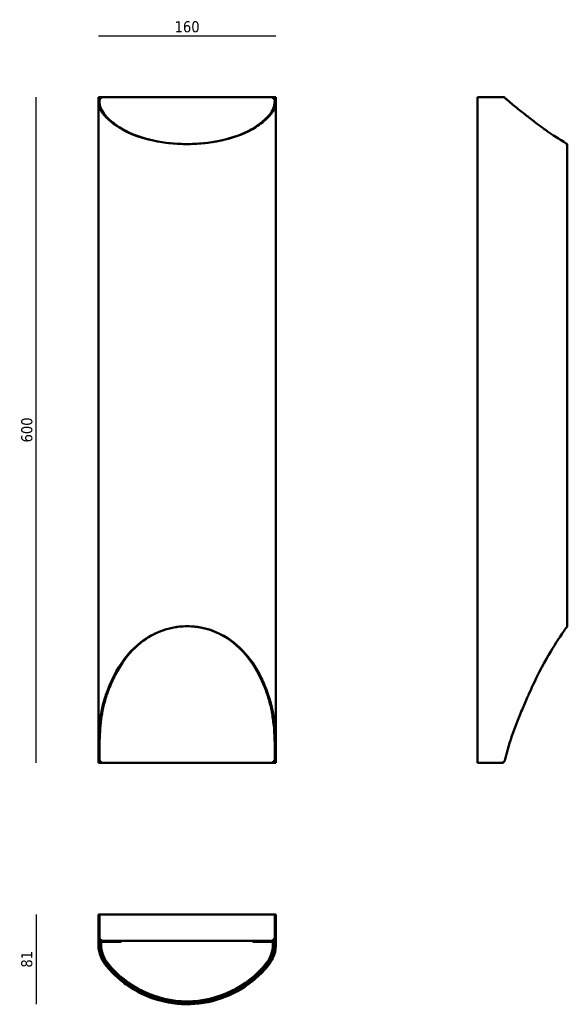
# Model space of a CAD drawing. Header units: millimetres. Extents: x 1656 to 2149, y 697 to 1585.
import ezdxf

# ---------------------------------------------------------------- set-up
doc = ezdxf.new("R2010")
doc.units = ezdxf.units.MM
doc.header["$LTSCALE"] = 4
doc.layers.add('Quota (ISO)', color=7, linetype='Continuous', lineweight=25)
doc.layers.add('Visibile (ISO)', color=7, linetype='Continuous', lineweight=50)
doc.styles.add('Testo nota (ISO)', font='tahoma.ttf')
doc.dimstyles.new('PENTA', dxfattribs={"dimscale": 4, "dimtxt": 2.5, "dimasz": 2.5, "dimexe": 3.175, "dimexo": 0, "dimgap": 0.762, "dimtad": 1, "dimrnd": 1e-08, "dimtxsty": 'Testo nota (ISO)', "dimcen": 0.09, "dimdle": 10, "dimclrd": 256, "dimclre": 256, "dimclrt": 256, "dimazin": 2, "dimtfac": 0.8, "dimtmove": 0, "dimatfit": 3, "dimfxl": 1, "dimtolj": 1, "dimlwd": -1, "dimlwe": -1, "dimarcsym": 0})

# ---------------------------------------------------------------- blocks, each defined once
blk = doc.blocks.new('*D7')
at = {"layer": 'Defpoints', "color": 0, "transparency": 16777216}
for p in [(1886.65, 1569.94), (1726.79, 1512.18), (1886.65, 1512.18)]:
    blk.add_point(p, dxfattribs=at)
at = {"layer": 'Quota (ISO)', "transparency": 16777216}
blk.add_line((1726.79, 1569.94), (1886.65, 1569.94), dxfattribs=at)
at = {"layer": 'Quota (ISO)', "transparency": 16777216, "insert": (1806.72, 1578.19), "char_height": 10, "attachment_point": 5, "style": 'Testo nota (ISO)'}
blk.add_mtext('\\A1;160', dxfattribs=at)
blk = doc.blocks.new('_None')
blk = doc.blocks.new('*D9')
at = {"layer": 'Defpoints', "color": 0, "transparency": 16777216}
for p in [(1670.65, 1514.93), (1729.15, 1514.93), (1729.15, 914.93)]:
    blk.add_point(p, dxfattribs=at)
at = {"layer": 'Quota (ISO)', "transparency": 16777216}
blk.add_line((1670.65, 914.93), (1670.65, 1514.93), dxfattribs=at)
at = {"layer": 'Quota (ISO)', "transparency": 16777216, "insert": (1662.4, 1214.93), "char_height": 10, "attachment_point": 5, "rotation": 90, "style": 'Testo nota (ISO)'}
blk.add_mtext('\\A1;600', dxfattribs=at)
blk = doc.blocks.new('*D24')
at = {"layer": 'Defpoints', "color": 0, "transparency": 16777216}
for p in [(1806.32, 778.4), (1670.65, 697.46), (1806.32, 697.46)]:
    blk.add_point(p, dxfattribs=at)
at = {"layer": 'Quota (ISO)', "transparency": 16777216}
blk.add_line((1670.65, 778.4), (1670.65, 697.46), dxfattribs=at)
at = {"layer": 'Quota (ISO)', "transparency": 16777216, "insert": (1662.37, 737.93), "char_height": 10, "attachment_point": 5, "rotation": 90, "style": 'Testo nota (ISO)'}
blk.add_mtext('\\A1;81', dxfattribs=at)

msp = doc.modelspace()

# ---------------------------------------------------------------- linework, layer by layer
at = {"layer": 'Visibile (ISO)'}
for p, q in [((1727.788, 1514.927), (1726.788, 1514.927)), ((1726.788, 1512.181), (1726.788, 1514.927)), ((1726.788, 926.157), (1726.788, 1512.181)), ((1727.788, 1514.927), (1727.788, 1514.122)), ((1727.788, 1514.927), (1729.15, 1514.927)), ((1727.788, 1512.181), (1727.788, 1514.122)), ((1729.15, 1513.927), (1727.788, 1513.927)), ((1729.15, 1513.427), (1727.788, 1513.427)), ((1729.15, 1513.427), (1729.15, 1514.927)), ((1729.15, 1514.927), (1884.15, 1514.927)), ((1884.15, 1514.927), (1885.65, 1514.927)), ((1884.15, 1514.927), (1884.15, 1513.427)), ((1885.65, 1513.927), (1884.15, 1513.927)), ((1885.65, 1513.427), (1884.15, 1513.427)), ((1885.65, 1514.122), (1885.65, 1514.927)), ((1886.65, 1514.927), (1885.65, 1514.927)), ((1885.65, 1514.122), (1885.65, 1512.181)), ((1885.65, 1514.122), (1885.65, 1513.927)), ((1885.65, 1513.427), (1885.65, 1512.181)), ((1886.65, 1514.927), (1886.65, 1514.122)), ((1886.65, 1512.181), (1886.65, 1514.122)), ((1886.65, 1512.181), (1886.65, 926.157)), ((2068.195, 1514.927), (2091.007, 1514.927)), ((2068.195, 914.927), (2068.195, 1514.927)), ((2149.138, 1472.544), (2149.138, 1038.016)), ((1726.788, 926.157), (1726.788, 917.192)), ((1727.788, 914.927), (1727.788, 926.157)), ((1885.65, 926.157), (1885.65, 917.192)), ((1886.65, 917.192), (1886.65, 926.157)), ((1726.788, 914.927), (1726.788, 917.192)), ((1726.788, 914.927), (1727.65, 914.927)), ((1729.15, 914.927), (1727.65, 914.927)), ((1727.788, 916.427), (1729.15, 916.427)), ((1727.788, 915.927), (1729.15, 915.927)), ((1729.15, 914.927), (1729.15, 916.427)), ((1884.15, 914.927), (1729.15, 914.927)), ((1884.15, 916.427), (1885.65, 916.427)), ((1884.15, 916.427), (1884.15, 914.927)), ((1884.15, 915.927), (1885.65, 915.927)), ((1885.65, 914.927), (1884.15, 914.927)), ((1885.65, 915.048), (1885.65, 917.192)), ((1885.65, 915.048), (1885.65, 914.927)), ((1885.65, 914.927), (1886.65, 914.927)), ((1886.65, 917.192), (1886.65, 914.927)), ((2089.849, 914.927), (2068.195, 914.927)), ((2089.849, 914.927), (2090.695, 914.927)), ((2090.695, 914.927), (2090.695, 915.048)), ((1726.788, 778.405), (1726.788, 755.592)), ((1726.788, 778.405), (1727.788, 778.405)), ((1727.788, 755.592), (1727.788, 778.405)), ((1727.788, 778.405), (1885.65, 778.405)), ((1885.65, 778.405), (1885.65, 755.592)), ((1885.65, 778.405), (1885.65, 778.405)), ((1886.65, 778.405), (1885.65, 778.405)), ((1885.65, 778.405), (1885.65, 755.905)), ((1886.65, 755.592), (1886.65, 778.405)), ((1726.788, 753.547), (1726.788, 755.592)), ((1727.788, 755.905), (1729.15, 755.905)), ((1727.788, 755.592), (1727.788, 753.547)), ((1729.15, 754.405), (1729.15, 755.905)), ((1884.15, 754.405), (1729.15, 754.405)), ((1884.15, 755.905), (1885.65, 755.905)), ((1884.15, 755.905), (1884.15, 754.405)), ((1885.65, 755.592), (1885.65, 753.547)), ((1886.65, 753.547), (1886.65, 755.592)), ((1726.788, 753.547), (1726.788, 751.424)), ((1727.788, 751.424), (1727.788, 753.547)), ((1729.35, 752.643), (1729.35, 751.142)), ((1746.65, 753.643), (1730.35, 753.643)), ((1866.65, 753.643), (1882.95, 753.643)), ((1883.95, 751.142), (1883.95, 752.643)), ((1885.65, 751.424), (1885.65, 753.842)), ((1885.65, 753.547), (1885.65, 751.424)), ((1885.65, 751.424), (1885.65, 751.424)), ((1733.473, 732.545), (1733.667, 732.306)), ((1734.444, 732.935), (1734.251, 733.174)), ((1879.187, 733.174), (1878.993, 732.935)), ((1879.771, 732.306), (1879.964, 732.545))]:
    msp.add_line(p, q, dxfattribs=at)
for centre, radius, start, end in [((2091.007, 1511.927), 3, 47.033951, 90), ((2198.695, 1627.544), 155, 227.033951, 228.09725), ((2089.849, 917.927), 3, 270, 345.814537), ((2090.695, 916.427), 1.5, 270, 342.285353), ((1729.15, 755.905), 1.5, 204.762629, 270), ((1729.15, 755.905), 0.5, 180, 270), ((1746.65, 754.643), 1, 270, 346.228326), ((1866.65, 754.643), 1, 193.771674, 270), ((1884.15, 755.905), 1.5, 270, 0), ((1884.15, 755.905), 0.5, 270, 0), ((1730.35, 752.643), 1, 90, 180), ((1756.172, 751.142), 26.822, 180, 218.922448), ((1857.128, 751.142), 26.822, 321.077552, 0), ((1882.95, 752.643), 1, 0, 90), ((1807.194, 792.345), 92.404, 218.922448, 269.621532), ((1806.106, 792.345), 92.404, 270.378468, 321.077552), ((1806.65, 709.943), 10, 269.621532, 270.378468)]:
    msp.add_arc(centre, radius, start, end, dxfattribs=at)
for centre, major_axis, ratio, start_param, end_param in [((1786.009, 1627.544), (0, -155), 0.6293204, 5.7144305, 5.7167855), ((1786.787, 1627.544), (0, 155), 0.6293204, 2.5728379, 2.5751929), ((1826.651, 1627.544), (0, -155), 0.6293204, 0.5663998, 0.5687548), ((1827.428, 1627.544), (0, 155), 0.6293204, 3.7079925, 3.7103475), ((2178.931, 1627.544), (0, -155), 0.777146, 5.7144305, 5.7167855), ((1786.009, 834.927), (0, 203.089), 0.3590461, 0.8006659, 0.8044889), ((1786.787, 834.927), (0, 203.089), 0.3590461, 0.8006659, 0.8044889), ((1826.651, 834.927), (0, 203.089), 0.3590461, 5.4786967, 5.4825194), ((1827.428, 834.927), (0, 203.089), 0.3590461, 5.4786967, 5.4825194), ((2178.931, 834.927), (0, 203.089), 0.443385, 0.8006659, 0.8044889), ((2198.695, 834.927), (0, 203.089), 0.5705299, 1.1049107, 1.1537434)]:
    msp.add_ellipse(centre, major_axis=major_axis, ratio=ratio, start_param=start_param, end_param=end_param, dxfattribs=at)
for points, knots in [([(1733.473, 1496.946), (1731.211, 1499.202), (1729.534, 1501.574), (1727.869, 1505.38), (1727.46, 1506.686), (1726.918, 1509.379), (1726.788, 1510.756), (1726.788, 1512.181)], [0, 0, 0, 0, 1.2732432, 1.2732432, 1.9140129, 1.9140129, 2.5582997, 2.5582997, 2.5582997, 2.5582997]), ([(1727.788, 1512.181), (1727.788, 1511.469), (1727.819, 1510.77), (1728.108, 1507.663), (1728.731, 1505.367), (1730.857, 1500.982), (1732.337, 1498.919), (1734.251, 1496.946)], [0, 0, 0, 0, 0.317262, 0.317262, 1.4214572, 1.4214572, 2.5118967, 2.5118967, 2.5118967, 2.5118967]), ([(1879.187, 1496.946), (1881.377, 1499.205), (1882.997, 1501.577), (1884.605, 1505.381), (1885.001, 1506.687), (1885.393, 1508.703), (1885.49, 1509.386), (1885.619, 1510.77), (1885.65, 1511.469), (1885.65, 1512.181)], [0, 0, 0, 0, 1.2445695, 1.2445695, 1.8721574, 1.8721574, 2.1875341, 2.1875341, 2.5041074, 2.5041074, 2.5041074, 2.5041074]), ([(1886.65, 1512.181), (1886.65, 1510.756), (1886.52, 1509.379), (1885.843, 1506.015), (1885.125, 1504.088), (1883.024, 1500.389), (1881.657, 1498.634), (1879.964, 1496.946)], [0, 0, 0, 0, 0.6468532, 0.6468532, 1.6116606, 1.6116606, 2.5678111, 2.5678111, 2.5678111, 2.5678111]), ([(2114.055, 1496.946), (2111.261, 1499.202), (2108.166, 1501.574), (2103.338, 1505.38), (2101.702, 1506.686), (2098.424, 1509.379), (2096.793, 1510.756), (2095.175, 1512.181)], [0, 0, 0, 0, 1.2732432, 1.2732432, 1.9140129, 1.9140129, 2.5582997, 2.5582997, 2.5582997, 2.5582997]), ([(1879.771, 1496.75), (1878.941, 1495.917), (1878.097, 1495.117), (1873.755, 1491.236), (1869.865, 1488.463), (1857.338, 1481.338), (1847.758, 1477.893), (1827.085, 1473.495), (1816.407, 1472.472), (1795.087, 1472.623), (1784.741, 1473.74), (1766.51, 1477.816), (1758.668, 1480.5), (1748.199, 1485.724), (1744.946, 1487.657), (1740.435, 1490.848), (1738.993, 1491.961), (1736.234, 1494.284), (1734.932, 1495.48), (1733.667, 1496.75)], [0, 0, 0, 0, 0.4677302, 0.4677302, 2.3047024, 2.3047024, 5.7827676, 5.7827676, 9.0583693, 9.0583693, 12.2475965, 12.2475965, 15.0551709, 15.0551709, 16.464702, 16.464702, 17.1727616, 17.1727616, 17.8832774, 17.8832774, 17.8832774, 17.8832774]), ([(1734.444, 1496.75), (1735.264, 1495.918), (1736.098, 1495.119), (1740.386, 1491.244), (1744.229, 1488.473), (1756.596, 1481.36), (1766.051, 1477.915), (1786.167, 1473.575), (1796.375, 1472.544), (1806.719, 1472.544)], [0, 0, 0, 0, 0.4636089, 0.4636089, 2.2829778, 2.2829778, 5.7216556, 5.7216556, 8.8608897, 8.8608897, 8.8608897, 8.8608897]), ([(1806.719, 1472.544), (1807.032, 1472.544), (1807.345, 1472.545), (1818.036, 1472.611), (1828.247, 1473.711), (1846.321, 1477.758), (1854.126, 1480.445), (1864.542, 1485.681), (1867.778, 1487.621), (1872.264, 1490.823), (1873.699, 1491.94), (1876.442, 1494.273), (1877.737, 1495.474), (1878.993, 1496.75)], [8.8608938, 8.8608938, 8.8608938, 8.8608938, 8.9558292, 8.9558292, 12.1030156, 12.1030156, 14.8964908, 14.8964908, 16.300151, 16.300151, 17.0056664, 17.0056664, 17.7139207, 17.7139207, 17.7139207, 17.7139207]), ([(2149.138, 1472.544), (2149.138, 1472.544), (2149.135, 1472.546), (2149.006, 1472.623), (2147.111, 1473.74), (2140.586, 1477.816), (2136.384, 1480.5), (2128.827, 1485.724), (2126.112, 1487.657), (2121.822, 1490.848), (2120.355, 1491.961), (2117.363, 1494.284), (2115.856, 1495.48), (2114.294, 1496.75)], [8.945698, 8.945698, 8.945698, 8.945698, 9.0583693, 9.0583693, 12.2475965, 12.2475965, 15.0551709, 15.0551709, 16.464702, 16.464702, 17.1727616, 17.1727616, 17.8832774, 17.8832774, 17.8832774, 17.8832774]), ([(1733.667, 976.323), (1735.433, 981.361), (1738.394, 989.086), (1749.155, 1008.267), (1756.477, 1016.854), (1771.221, 1028.412), (1778.629, 1032.448), (1793.848, 1037.169), (1801.157, 1038.197), (1815.725, 1037.79), (1822.663, 1036.459), (1836.581, 1031.495), (1843.209, 1027.693), (1856.401, 1017.217), (1862.427, 1010.15), (1869.937, 998.398), (1872.209, 994.217), (1876.31, 985.52), (1878.103, 981.079), (1879.771, 976.323)], [0, 0, 0, 0, 1.7301203, 1.7301203, 4.0627441, 4.0627441, 5.8961379, 5.8961379, 7.4421943, 7.4421943, 8.9267213, 8.9267213, 10.5925865, 10.5925865, 12.678361, 12.678361, 13.7514858, 13.7514858, 14.843354, 14.843354, 14.843354, 14.843354]), ([(1878.993, 976.323), (1877.371, 981.002), (1874.448, 988.863), (1863.642, 1008.303), (1856.407, 1016.872), (1841.866, 1028.39), (1834.569, 1032.417), (1819.588, 1037.136), (1812.406, 1038.177), (1798.083, 1037.822), (1791.261, 1036.531), (1777.562, 1031.679), (1771.033, 1027.951), (1758.216, 1017.825), (1751.843, 1010.678), (1743.854, 997.82), (1741.687, 993.74), (1737.767, 985.266), (1736.047, 980.944), (1734.444, 976.323)], [0, 0, 0, 0, 1.6026805, 1.6026805, 3.6876755, 3.6876755, 5.3206173, 5.3206173, 6.6920089, 6.6920089, 8.0074666, 8.0074666, 9.4839499, 9.4839499, 11.283252, 11.283252, 12.0682139, 12.0682139, 12.8672152, 12.8672152, 12.8672152, 12.8672152]), ([(2114.294, 976.323), (2116.475, 981.361), (2119.996, 989.086), (2129.925, 1008.267), (2135.118, 1016.854), (2142.479, 1028.412), (2145.239, 1032.448), (2148.398, 1036.987), (2149.137, 1038.017), (2149.138, 1038.016)], [0, 0, 0, 0, 1.7301203, 1.7301203, 4.0627441, 4.0627441, 5.8961379, 5.8961379, 7.3123311, 7.3123311, 7.3123311, 7.3123311]), ([(1726.788, 926.157), (1726.788, 935.031), (1727.105, 943.48), (1728.61, 955.989), (1729.275, 960.058), (1730.601, 966.062), (1731.093, 968.034), (1732.192, 971.925), (1732.798, 973.847), (1733.473, 975.765)], [0, 0, 0, 0, 2.7734313, 2.7734313, 4.1394439, 4.1394439, 4.8152851, 4.8152851, 5.4837418, 5.4837418, 5.4837418, 5.4837418]), ([(1734.251, 975.765), (1733.598, 973.846), (1733.012, 971.924), (1730.596, 963.078), (1729.44, 956.015), (1728.024, 941.34), (1727.788, 933.902), (1727.788, 926.157)], [0, 0, 0, 0, 0.6544825, 0.6544825, 2.9934259, 2.9934259, 5.3691894, 5.3691894, 5.3691894, 5.3691894]), ([(1885.65, 926.157), (1885.65, 935.018), (1885.344, 943.472), (1883.888, 955.986), (1883.246, 960.055), (1881.964, 966.061), (1881.488, 968.033), (1880.426, 971.924), (1879.84, 973.846), (1879.187, 975.765)], [0, 0, 0, 0, 2.7623373, 2.7623373, 4.1204997, 4.1204997, 4.7917179, 4.7917179, 5.4550254, 5.4550254, 5.4550254, 5.4550254]), ([(1879.964, 975.765), (1880.64, 973.847), (1881.245, 971.925), (1883.742, 963.086), (1884.94, 956.024), (1886.405, 941.347), (1886.65, 933.912), (1886.65, 926.157)], [0, 0, 0, 0, 0.6593756, 0.6593756, 3.0119108, 3.0119108, 5.3962698, 5.3962698, 5.3962698, 5.3962698]), ([(2095.175, 926.157), (2097.769, 935.031), (2100.715, 943.48), (2105.61, 955.989), (2107.29, 960.058), (2109.843, 966.062), (2110.693, 968.034), (2112.382, 971.925), (2113.221, 973.847), (2114.055, 975.765)], [0, 0, 0, 0, 2.7734313, 2.7734313, 4.1394439, 4.1394439, 4.8152851, 4.8152851, 5.4837418, 5.4837418, 5.4837418, 5.4837418]), ([(1733.473, 732.545), (1731.211, 735.339), (1729.534, 738.433), (1727.869, 743.261), (1727.46, 744.897), (1726.918, 748.176), (1726.788, 749.806), (1726.788, 751.424)], [0, 0, 0, 0, 1.2732432, 1.2732432, 1.9140129, 1.9140129, 2.5582997, 2.5582997, 2.5582997, 2.5582997]), ([(1727.788, 751.424), (1727.788, 750.642), (1727.819, 749.859), (1728.108, 746.316), (1728.731, 743.529), (1730.857, 738.122), (1732.337, 735.537), (1734.251, 733.174)], [0, 0, 0, 0, 0.317262, 0.317262, 1.4214572, 1.4214572, 2.5118967, 2.5118967, 2.5118967, 2.5118967]), ([(1885.65, 751.424), (1885.65, 748.92), (1885.344, 746.072), (1883.888, 741.338), (1883.246, 739.714), (1881.964, 737.246), (1881.488, 736.424), (1880.426, 734.792), (1879.84, 733.98), (1879.187, 733.174)], [0, 0, 0, 0, 2.7623373, 2.7623373, 4.1204997, 4.1204997, 4.7917179, 4.7917179, 5.4550254, 5.4550254, 5.4550254, 5.4550254]), ([(1879.187, 733.174), (1881.377, 735.878), (1882.997, 738.87), (1884.605, 743.534), (1885.001, 745.116), (1885.393, 747.489), (1885.49, 748.28), (1885.619, 749.859), (1885.65, 750.642), (1885.65, 751.424)], [0, 0, 0, 0, 1.2445695, 1.2445695, 1.8721574, 1.8721574, 2.1875341, 2.1875341, 2.5041074, 2.5041074, 2.5041074, 2.5041074]), ([(1886.65, 753.547), (1886.65, 749.806), (1886.52, 748.176), (1885.843, 744.08), (1885.125, 741.631), (1883.024, 736.898), (1881.657, 734.635), (1879.964, 732.545)], [0, 0, 0, 0, 0.6468532, 0.6468532, 1.6116606, 1.6116606, 2.5678111, 2.5678111, 2.5678111, 2.5678111]), ([(1879.771, 732.306), (1878.941, 731.281), (1878.097, 730.282), (1873.755, 725.36), (1869.865, 721.609), (1857.338, 711.561), (1847.758, 706.148), (1827.085, 699.085), (1816.407, 697.34), (1795.087, 697.593), (1784.741, 699.489), (1766.51, 706.013), (1758.668, 710.215), (1748.199, 717.773), (1744.946, 720.488), (1740.435, 724.777), (1738.993, 726.244), (1736.234, 729.236), (1734.932, 730.744), (1733.667, 732.306)], [0, 0, 0, 0, 0.4677302, 0.4677302, 2.3047024, 2.3047024, 5.7827676, 5.7827676, 9.0583693, 9.0583693, 12.2475965, 12.2475965, 15.0551709, 15.0551709, 16.464702, 16.464702, 17.1727616, 17.1727616, 17.8832774, 17.8832774, 17.8832774, 17.8832774]), ([(1734.444, 732.935), (1735.264, 731.923), (1736.098, 730.935), (1740.386, 726.073), (1744.229, 722.366), (1756.596, 712.441), (1766.051, 707.089), (1786.457, 700.096), (1796.993, 698.359), (1818.036, 698.571), (1828.247, 700.419), (1846.321, 706.833), (1854.126, 710.997), (1864.542, 718.496), (1867.778, 721.193), (1872.264, 725.454), (1873.699, 726.911), (1876.442, 729.885), (1877.737, 731.383), (1878.993, 732.935)], [0, 0, 0, 0, 0.4636089, 0.4636089, 2.2829778, 2.2829778, 5.7216556, 5.7216556, 8.9558292, 8.9558292, 12.1030156, 12.1030156, 14.8964908, 14.8964908, 16.300151, 16.300151, 17.0056664, 17.0056664, 17.7139207, 17.7139207, 17.7139207, 17.7139207])]:
    msp.add_open_spline(points, degree=3, knots=knots, dxfattribs=at)

# ---------------------------------------------------------------- dimensions: what is measured, and where the dimension line sits
at = {"layer": 'Quota (ISO)'}
dim = msp.add_linear_dim(base=(1886.65, 1569.94), p1=(1726.788, 1512.181), p2=(1886.65, 1512.181), angle=180, text='160', dimstyle='PENTA', override={"dimblk1": 'None', "dimblk2": 'None', "dimsah": 1, "dimdle": 0, "dimse1": 1, "dimse2": 1, "dimtofl": 0, "dimatfit": 1}, dxfattribs=at)
dim.commit()
dim.dimension.update_dxf_attribs({"geometry": '*D7', "text_midpoint": (1806.719, 1569.94), "dimtype": 160})
dim = msp.add_linear_dim(base=(1670.65, 1514.927), p1=(1729.15, 914.927), p2=(1729.15, 1514.927), angle=270, dimstyle='PENTA', override={"dimblk1": 'None', "dimblk2": 'None', "dimsah": 1, "dimdle": 0, "dimse1": 1, "dimse2": 1, "dimtofl": 0, "dimatfit": 1}, dxfattribs=at)
dim.commit()
dim.dimension.update_dxf_attribs({"geometry": '*D9', "text_midpoint": (1670.65, 1214.927), "dimtype": 160})
dim = msp.add_linear_dim(base=(1670.65, 697.463), p1=(1806.321, 778.405), p2=(1806.321, 697.463), angle=90, text='81', dimstyle='PENTA', override={"dimblk1": 'None', "dimblk2": 'None', "dimsah": 1, "dimdle": 0, "dimse1": 1, "dimse2": 1, "dimtofl": 0, "dimatfit": 1}, dxfattribs=at)
dim.commit()
dim.dimension.update_dxf_attribs({"geometry": '*D24', "text_midpoint": (1662.374, 737.934)})

doc.saveas('drawing.dxf')
